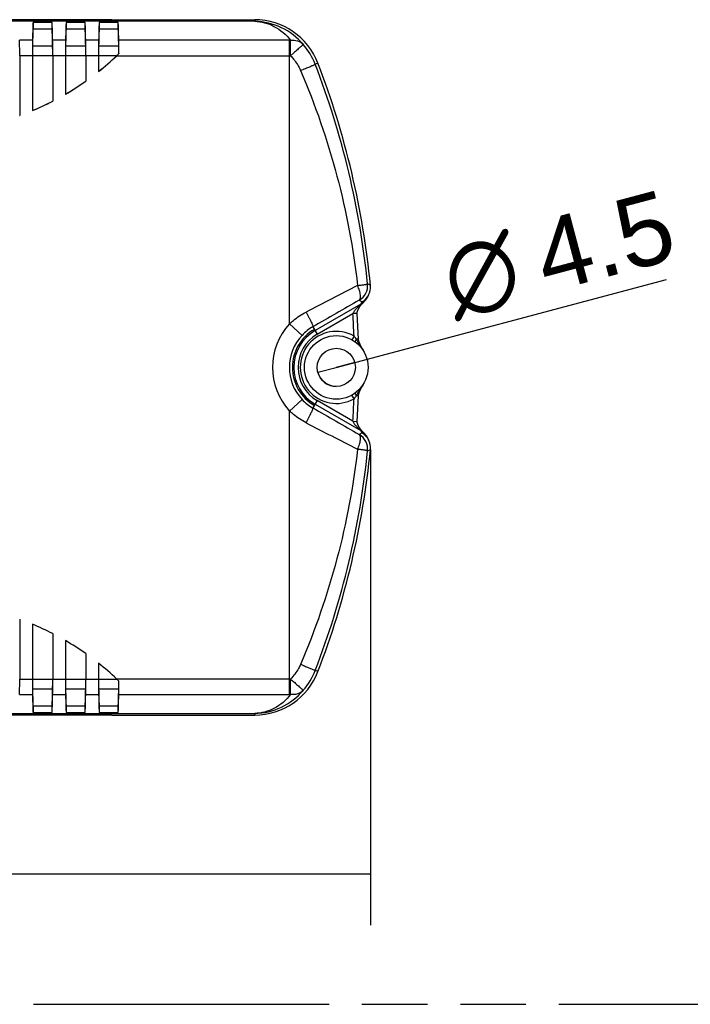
# Model space of a CAD drawing. Header units: millimetres. Extents: x 0 to 210, y 0 to 297.
# Tile 5 of 12: x 96 to 116, y 133 to 162. Entities that reach past the tile are written whole.
import ezdxf
from ezdxf.enums import TextEntityAlignment as Align

# ---------------------------------------------------------------- set-up
doc = ezdxf.new("R2010")
doc.units = ezdxf.units.MM
doc.header["$LTSCALE"] = 19.36
doc.linetypes.add('PHANTOM', pattern=[0.8, 0.45, -0.05, 0.1, -0.05, 0.1, -0.05])
doc.layers.get('0').update_dxf_attribs({"linetype": 'CONTINUOUS'})
doc.layers.add('DEFAULT_3', color=7, linetype='PHANTOM')
doc.layers.add('Z_DIM_2D', color=7, linetype='CONTINUOUS')
doc.styles.add('TEXTSTYLE_3', font='helveticaneueltw1g-ltcn.otf')
doc.styles.add('TEXTSTYLE_4', font='gdt', dxfattribs={"width": 0.7})
doc.dimstyles.new('DIMSTYLE_1', dxfattribs={"dimtxt": 2.1, "dimasz": 3.5, "dimexe": 1.5, "dimexo": 0, "dimgap": 0.525, "dimtad": 1, "dimdec": 3, "dimlfac": 4, "dimdsep": 46, "dimtxsty": 'TEXTSTYLE_3', "dimblk": '_FILLED', "dimblk1": '_FILLED', "dimblk2": '_FILLED', "dimcen": 0.09, "dimclrt": 5, "dimadec": 3, "dimazin": 2, "dimtp": 0.5, "dimtm": 0.5, "dimtfac": 1, "dimtdec": 3, "dimtofl": 0, "dimtmove": 0, "dimatfit": 3, "dimldrblk": '_FILLED', "dimfxl": 1, "dimtolj": 1, "dimarcsym": 0})
doc.dimstyles.new('DIMSTYLE_3', dxfattribs={"dimtxt": 2.1, "dimasz": 3.5, "dimexe": 1.5, "dimexo": 0, "dimtad": 1, "dimdec": 3, "dimlfac": 4, "dimdsep": 46, "dimtxsty": 'TEXTSTYLE_3', "dimblk": '_FILLED', "dimblk1": '_FILLED', "dimblk2": '_FILLED', "dimcen": 0.09, "dimclrt": 5, "dimadec": 3, "dimazin": 2, "dimtp": 0.1, "dimtm": 0.1, "dimtfac": 1, "dimtdec": 3, "dimtmove": 0, "dimatfit": 2, "dimldrblk": '_FILLED', "dimfxl": 1, "dimtolj": 1, "dimarcsym": 0})

# ---------------------------------------------------------------- blocks, each defined once
blk = doc.blocks.new('*D0')
at = {"layer": 'Z_DIM_2D', "color": 2, "linetype": 'CONTINUOUS'}
for p, q in [((66.668, 151.456), (66.668, 135.016)), ((106.526, 149.039), (106.526, 135.016)), ((66.668, 136.516), (86.597, 136.516)), ((106.526, 136.516), (86.597, 136.516))]:
    blk.add_line(p, q, dxfattribs=at)
at = {"layer": 'Z_DIM_2D', "color": 5, "linetype": 'CONTINUOUS', "style": 'TEXTSTYLE_3'}
blk.add_text('160', height=2.1, dxfattribs=at).set_placement((86.597, 137.041), align=Align.CENTER)
blk = doc.blocks.new('_FILLED')
at = {"color": 0, "linetype": 'BYBLOCK'}
blk.add_solid([(0, 0), (-1, 0.125), (-1, -0.125)], dxfattribs=at)
blk = doc.blocks.new('_NONE')
blk = doc.blocks.new('*D3')
at = {"layer": 'Z_DIM_2D', "color": 2, "linetype": 'CONTINUOUS'}
for p, q in [((105.518, 151.456), (115.261, 154.045)), ((106.061, 151.6), (105.518, 151.456)), ((104.974, 151.311), (105.518, 151.456))]:
    blk.add_line(p, q, dxfattribs=at)
at = {"layer": 'Z_DIM_2D', "color": 5, "linetype": 'CONTINUOUS'}
for s, style, p in [('4.5', 'TEXTSTYLE_3', (111.718, 153.646)), ('n', 'TEXTSTYLE_4', (109.012, 152.927))]:
    blk.add_text(s, height=2.1, rotation=14.8809, dxfattribs=dict(at, style=style)).set_placement(p)

msp = doc.modelspace()

# ---------------------------------------------------------------- linework, layer by layer
at = {"color": 7, "linetype": 'CONTINUOUS'}
for p, q in [((96.64123, 161.70344), (87.0194, 161.70344)), ((98.8944, 161.70562), (96.64123, 161.70562)), ((98.8944, 161.70344), (103.11227, 161.70344)), ((96.57495, 161.62707), (96.57495, 161.43858)), ((97.13568, 161.62707), (96.57495, 161.62707)), ((96.57495, 161.43858), (97.13568, 161.43858)), ((97.13568, 161.43858), (97.13568, 161.62707)), ((98.11068, 161.62707), (97.54995, 161.62707)), ((97.54995, 161.62707), (97.54995, 161.43858)), ((97.54995, 161.43858), (98.11068, 161.43858)), ((98.11068, 161.43858), (98.11068, 161.62707)), ((99.08568, 161.62707), (98.52495, 161.62707)), ((98.52495, 161.62707), (98.52495, 161.43858)), ((98.52495, 161.43858), (99.08568, 161.43858)), ((99.08568, 161.43858), (99.08568, 161.62707)), ((96.18032, 160.64307), (96.18032, 158.88067)), ((96.55532, 160.64307), (96.55532, 159.02543)), ((96.55695, 160.64307), (96.55695, 159.02788)), ((97.15368, 160.64307), (97.15368, 159.30438)), ((97.15532, 160.64307), (97.15532, 159.30338)), ((97.53032, 160.64307), (97.53032, 159.50866)), ((98.12868, 160.64307), (98.12868, 159.89498)), ((98.13032, 160.64307), (98.13032, 159.89413)), ((98.50532, 160.64307), (98.50532, 160.17557)), ((98.50695, 160.64307), (98.50695, 160.17896)), ((99.10363, 160.70453), (99.10528, 160.70382)), ((98.50532, 160.17557), (98.50695, 160.17896)), ((98.12868, 159.89498), (98.13032, 159.89413)), ((97.53032, 159.50866), (97.53195, 159.5115)), ((97.15368, 159.30438), (97.15532, 159.30338)), ((96.17868, 158.88183), (96.18032, 158.88067)), ((96.55532, 159.02543), (96.55695, 159.02788)), ((106.52604, 153.86903), (106.52575, 153.87214)), ((106.47061, 153.59126), (106.43802, 153.52803)), ((106.27922, 153.38898), (106.27599, 153.38712)), ((106.16921, 152.29144), (106.16919, 152.29197)), ((106.19087, 152.20478), (106.189, 152.20996)), ((106.19283, 152.19951), (106.19087, 152.20478)), ((106.19487, 152.19413), (106.19283, 152.19951)), ((106.19699, 152.18866), (106.19487, 152.19413)), ((106.1992, 152.18309), (106.19699, 152.18866)), ((106.20148, 152.17742), (106.1992, 152.18309)), ((106.20386, 152.17163), (106.20148, 152.17742)), ((106.20635, 152.16568), (106.20386, 152.17163)), ((106.20897, 152.15953), (106.20635, 152.16568)), ((106.21172, 152.15316), (106.20897, 152.15953)), ((106.21465, 152.14651), (106.21172, 152.15316)), ((106.21779, 152.13947), (106.21465, 152.14651)), ((106.2212, 152.13194), (106.21779, 152.13947)), ((106.2308, 152.11134), (106.2268, 152.11983)), ((106.235, 152.10255), (106.2308, 152.11134)), ((106.23942, 152.09344), (106.235, 152.10255)), ((106.24406, 152.08398), (106.23942, 152.09344)), ((106.24895, 152.07416), (106.24406, 152.08398)), ((106.25411, 152.06393), (106.24895, 152.07416)), ((106.25956, 152.05326), (106.25411, 152.06393)), ((106.26533, 152.04211), (106.25956, 152.05326)), ((106.27144, 152.03044), (106.26533, 152.04211)), ((106.27793, 152.01818), (106.27144, 152.03044)), ((106.28483, 152.00528), (106.27793, 152.01818)), ((106.29221, 151.99167), (106.28483, 152.00528)), ((106.30011, 151.97725), (106.29221, 151.99167)), ((106.30859, 151.96191), (106.30011, 151.97725)), ((106.31775, 151.94555), (106.30859, 151.96191)), ((106.33211, 151.92019), (106.31775, 151.94555)), ((106.31695, 150.96427), (106.3321, 150.99103)), ((106.13175, 149.86353), (106.16919, 150.61927)), ((106.27922, 149.52226), (106.276, 149.52412)), ((106.43802, 149.38321), (106.47061, 149.31998)), ((106.52575, 149.0391), (106.52604, 149.04222)), ((96.18032, 144.03057), (96.18032, 142.26817)), ((96.55532, 143.88582), (96.55532, 142.26817)), ((97.15368, 143.60686), (97.15368, 142.26817)), ((97.15532, 143.60786), (97.15532, 142.26817)), ((97.53032, 143.40258), (97.53032, 142.26817)), ((98.12868, 143.01626), (98.12868, 142.26817)), ((98.13032, 143.01711), (98.13032, 142.26817)), ((98.50532, 142.73568), (98.50532, 142.26817)), ((97.13568, 141.47267), (96.57495, 141.47267)), ((96.57495, 141.47267), (96.57495, 141.28418)), ((97.13568, 141.28418), (97.13568, 141.47267)), ((98.11068, 141.47267), (97.54995, 141.47267)), ((97.54995, 141.47267), (97.54995, 141.28418)), ((98.11068, 141.28418), (98.11068, 141.47267)), ((99.08568, 141.47267), (98.52495, 141.47267)), ((98.52495, 141.47267), (98.52495, 141.28418)), ((99.08568, 141.28418), (99.08568, 141.47267)), ((96.64123, 141.2078), (87.0194, 141.2078)), ((96.57495, 141.28418), (97.13568, 141.28418)), ((98.8944, 141.20562), (96.64123, 141.20562)), ((97.54995, 141.28418), (98.11068, 141.28418)), ((98.52495, 141.28418), (99.08568, 141.28418)), ((98.8944, 141.2078), (103.11227, 141.2078))]:
    msp.add_line(p, q, dxfattribs=at)
at = {"color": 9, "linetype": 'CONTINUOUS'}
for p, q in [((103.11227, 161.70562), (103.11227, 161.65799)), ((103.11227, 161.65799), (77.99163, 161.65799)), ((96.55787, 161.09821), (96.17776, 161.09821)), ((97.53287, 161.09821), (97.15276, 161.09821)), ((98.50787, 161.09821), (98.12776, 161.09821)), ((104.14282, 161.09821), (99.10276, 161.09821)), ((104.14282, 152.74236), (104.14282, 161.09821)), ((97.15208, 160.92753), (96.55855, 160.92753)), ((98.12708, 160.92753), (97.53355, 160.92753)), ((99.10208, 160.92753), (98.50855, 160.92753)), ((96.55532, 160.64307), (96.18032, 160.64307)), ((97.15368, 160.64307), (96.55695, 160.64307)), ((97.53032, 160.64307), (97.15532, 160.64307)), ((98.12868, 160.64307), (97.53195, 160.64307)), ((98.50532, 160.64307), (98.13032, 160.64307)), ((99.03976, 160.64307), (98.50695, 160.64307)), ((99.04213, 160.64307), (104.17194, 160.6431)), ((104.26019, 160.72148), (104.17193, 160.64309)), ((104.5396, 160.24212), (104.55186, 160.24691)), ((104.55186, 160.24691), (104.57687, 160.25672)), ((104.97918, 160.42301), (104.89772, 160.3917)), ((106.49719, 153.88715), (106.44007, 153.91718)), ((106.52575, 153.87214), (106.49719, 153.88715)), ((106.24083, 153.3189), (104.89174, 152.54001)), ((106.19364, 153.43296), (106.27922, 153.38898)), ((106.27599, 153.38712), (106.24083, 153.3189)), ((106.2441, 153.31325), (106.24084, 153.31891)), ((106.3247, 153.37972), (106.32589, 153.3808)), ((104.95424, 152.43178), (106.00701, 153.0396)), ((106.13175, 153.0477), (106.00701, 153.0396)), ((104.14282, 152.74236), (104.50784, 152.40077)), ((104.82747, 152.65134), (104.95423, 152.43177)), ((106.04093, 152.38043), (105.97938, 152.27162)), ((106.16919, 152.29197), (106.10861, 152.28991)), ((104.50784, 150.51047), (104.14282, 150.16888)), ((104.95423, 150.47947), (104.82747, 150.2599)), ((104.89174, 150.37123), (106.24083, 149.59234)), ((106.00701, 149.87165), (104.95424, 150.47947)), ((106.04093, 150.53082), (105.97939, 150.63962)), ((106.16919, 150.61927), (106.10864, 150.62134)), ((104.14282, 141.81303), (104.14282, 150.16888)), ((106.00701, 149.87164), (106.13175, 149.86353)), ((106.27922, 149.52226), (106.19364, 149.47829)), ((106.24083, 149.59234), (106.276, 149.52412)), ((106.24084, 149.59233), (106.2441, 149.59799)), ((106.32469, 149.53153), (106.32582, 149.53052)), ((106.44007, 148.99407), (106.52565, 149.03905)), ((106.52565, 149.03905), (106.52575, 149.0391)), ((104.53961, 142.66912), (104.55187, 142.66433)), ((104.55187, 142.66433), (104.57687, 142.65452)), ((104.97918, 142.48824), (104.89772, 142.51954)), ((96.18032, 142.26817), (96.55532, 142.26817)), ((96.55695, 142.26817), (97.15368, 142.26817)), ((97.15532, 142.26817), (97.53032, 142.26817)), ((97.53195, 142.26817), (98.12868, 142.26817)), ((98.13032, 142.26817), (98.50532, 142.26817)), ((98.50695, 142.26817), (99.03976, 142.26817)), ((104.17194, 142.26815), (99.04213, 142.26817)), ((104.17193, 142.26815), (104.26369, 142.18664)), ((96.55855, 141.98371), (97.15208, 141.98371)), ((97.53355, 141.98371), (98.12708, 141.98371)), ((98.50855, 141.98371), (99.10208, 141.98371)), ((96.17776, 141.81303), (96.55787, 141.81303)), ((97.15276, 141.81303), (97.53287, 141.81303)), ((98.12776, 141.81303), (98.50787, 141.81303)), ((99.10276, 141.81303), (104.14282, 141.81303)), ((77.99163, 141.25325), (103.11227, 141.25325)), ((103.11227, 141.25325), (103.11227, 141.20562))]:
    msp.add_line(p, q, dxfattribs=at)
at = {"color": 7, "linetype": 'CONTINUOUS'}
for points in [[(106.13176, 153.04771), (106.13164, 153.05064), (106.13166, 153.0554), (106.13191, 153.06016), (106.1324, 153.06513), (106.13308, 153.07017), (106.13392, 153.07526), (106.13491, 153.08035), (106.13603, 153.08541), (106.13727, 153.09048), (106.13863, 153.09558), (106.14011, 153.10074), (106.14172, 153.10601), (106.14346, 153.11134), (106.1453, 153.11671), (106.14725, 153.12213), (106.1493, 153.12758), (106.15146, 153.13309), (106.15372, 153.13865), (106.15608, 153.14426), (106.15855, 153.14992), (106.16111, 153.15563), (106.16377, 153.16138), (106.16653, 153.16717), (106.16937, 153.17298), (106.1723, 153.17882), (106.17531, 153.18468), (106.1784, 153.19054), (106.18156, 153.19641), (106.1848, 153.20228), (106.1881, 153.20815), (106.19148, 153.21403), (106.19493, 153.21991), (106.19848, 153.22582), (106.20211, 153.23177), (106.20586, 153.23777), (106.20971, 153.24382), (106.21369, 153.24994), (106.21781, 153.25613), (106.22207, 153.2624), (106.22647, 153.26875), (106.23101, 153.27514), (106.23568, 153.28155), (106.24045, 153.28795), (106.24534, 153.29432), (106.25031, 153.30063), (106.25535, 153.30686), (106.26046, 153.31296), (106.26561, 153.31891), (106.27077, 153.32467), (106.2755, 153.32974)], [(106.27549, 153.32974), (106.28498, 153.3397), (106.29703, 153.35222), (106.30807, 153.36349), (106.31799, 153.3733), (106.32589, 153.3808)], [(106.189, 152.20996), (106.18721, 152.21503), (106.18635, 152.21752), (106.18551, 152.21999), (106.18469, 152.22243), (106.18389, 152.22485), (106.18311, 152.22725), (106.18235, 152.22962), (106.18161, 152.23197), (106.18089, 152.2343), (106.18019, 152.2366), (106.17951, 152.23889), (106.17885, 152.24115), (106.17821, 152.24339), (106.17759, 152.24561), (106.17699, 152.24781), (106.17641, 152.24999), (106.17585, 152.25215), (106.17531, 152.25429), (106.17479, 152.25641), (106.17429, 152.25851), (106.17381, 152.2606), (106.17334, 152.26268), (106.1729, 152.26473), (106.17248, 152.26677), (106.17209, 152.26879), (106.17171, 152.27079), (106.17136, 152.27276), (106.17103, 152.2747), (106.17073, 152.27661), (106.17045, 152.2785), (106.1702, 152.28038), (106.16996, 152.28225), (106.16976, 152.28412), (106.16957, 152.28597), (106.16942, 152.28782), (106.1693, 152.28965), (106.13175, 153.0477)], [(106.2268, 152.11983), (106.22301, 152.128), (106.2212, 152.13194)], [(106.16919, 150.61927), (106.16923, 150.62027), (106.16937, 150.6227), (106.16958, 150.62532), (106.16982, 150.62772), (106.17026, 150.63136), (106.17137, 150.63856), (106.17317, 150.64778), (106.1755, 150.65772), (106.17833, 150.66827), (106.18145, 150.67877), (106.18488, 150.6894), (106.18858, 150.70011), (106.19253, 150.71093), (106.19672, 150.7219), (106.20116, 150.73304), (106.20585, 150.74437), (106.21087, 150.75612), (106.21634, 150.76854), (106.22229, 150.78169), (106.22888, 150.79584), (106.23595, 150.81067), (106.2434, 150.82593), (106.25125, 150.84166), (106.25948, 150.85782), (106.26808, 150.8744), (106.27703, 150.89138), (106.28637, 150.90881), (106.29611, 150.92673), (106.3063, 150.9452), (106.31695, 150.96427)], [(106.2755, 149.5815), (106.27241, 149.58479), (106.26888, 149.58866), (106.26534, 149.59263), (106.26181, 149.5967), (106.25829, 149.60085), (106.25479, 149.60507), (106.25131, 149.60936), (106.24786, 149.6137), (106.24443, 149.61809), (106.24103, 149.62253), (106.23766, 149.62702), (106.23432, 149.63155), (106.23101, 149.63611), (106.22773, 149.64071), (106.22449, 149.64533), (106.22129, 149.64997), (106.21813, 149.65463), (106.21501, 149.65931), (106.21193, 149.664), (106.20889, 149.66871), (106.20589, 149.67343), (106.20293, 149.67815), (106.20002, 149.68288), (106.19715, 149.68762), (106.19432, 149.69237), (106.19154, 149.69711), (106.1888, 149.70187), (106.1861, 149.70662), (106.18346, 149.71137), (106.18086, 149.71612), (106.17831, 149.72086), (106.17582, 149.72559), (106.17337, 149.73032), (106.17097, 149.73505), (106.16862, 149.73978), (106.16632, 149.7445), (106.16407, 149.74923), (106.16187, 149.75396), (106.15972, 149.75869), (106.15762, 149.76342), (106.15558, 149.76815), (106.1536, 149.77288), (106.15167, 149.77761), (106.14981, 149.78234), (106.14801, 149.78706), (106.14628, 149.79178), (106.14462, 149.79648), (106.14304, 149.80116), (106.14155, 149.8058), (106.14013, 149.81043), (106.1388, 149.81504), (106.13756, 149.81964), (106.13641, 149.82422), (106.13536, 149.82877), (106.13442, 149.8333), (106.1336, 149.83778), (106.13291, 149.84217), (106.13236, 149.8465), (106.13194, 149.85073), (106.13169, 149.85488), (106.13161, 149.85884), (106.13172, 149.86274), (106.13176, 149.86353)], [(106.32581, 149.53051), (106.31775, 149.53815), (106.30768, 149.54816), (106.29637, 149.5597), (106.284, 149.57257), (106.27552, 149.58147)]]:
    msp.add_lwpolyline(points, dxfattribs=at)
for radius in [0.9375, 0.5625]:
    msp.add_circle((105.51782, 151.45562), radius, dxfattribs=at)
for centre, radius, start, end in [((103.11227, 159.70562), 1.99782, 21.020113, 90), ((93.44282, 166.53062), 8.125, 308.541178, 313.562597), ((93.44282, 166.53062), 8.12336, 308.565131, 313.550461), ((94.0042, 165.94024), 7.30868, 313.549625, 314.244464), ((93.81153, 166.14304), 7.59005, 313.562009, 314.223534), ((81.64282, 151.45562), 24.99782, 5.54692, 21.020113), ((93.44282, 166.53062), 8.125, 300.203777, 305.234418), ((93.44282, 166.53062), 8.12336, 300.223851, 305.22844), ((93.44282, 166.53062), 8.125, 292.524405, 297.188737), ((93.44282, 166.53062), 8.12336, 292.541687, 297.181691), ((106.02583, 153.82043), 0.50034, 300.427222, 5.540018), ((105.96651, 153.77086), 0.53036, 312.482259, 332.752806), ((106.02584, 149.09081), 0.50033, 354.460209, 59.577284), ((105.96782, 149.14138), 0.52875, 27.215813, 47.549974), ((81.64282, 151.45562), 24.99782, 338.979887, 354.45308), ((93.44282, 136.38062), 8.125, 62.811263, 67.475595), ((93.44282, 136.38062), 8.125, 54.765582, 59.796223), ((93.44282, 136.38062), 8.125, 46.437403, 51.458822), ((93.80311, 136.75942), 7.60222, 45.777212, 46.437669), ((103.11227, 143.20562), 1.99782, 270, 338.979887)]:
    msp.add_arc(centre, radius, start, end, dxfattribs=at)
at = {"color": 9, "linetype": 'CONTINUOUS'}
for centre, radius, start, end in [((103.0638, 159.71669), 1.94191, 40.383802, 88.569732), ((104.14282, 170.20174), 9.10353, 269.999998, 270.164943), ((103.11148, 159.70462), 1.91383, 21.039526, 41.584056), ((96.89803, 179.79581), 20.99382, 291.121511, 291.345529), ((81.62286, 151.42626), 24.9419, 5.731612, 21.066614), ((270.72418, -167.63118), 361.17683, 117.108795, 117.3796486), ((105.94241, 153.86789), 0.50009, 300.011548, 5.656134), ((261.28901, -119.24157), 313.69725, 119.6309171, 119.9183953), ((105.99024, 153.7527), 0.50097, 300.013724, 311.870504), ((105.71519, 154.02845), 0.88952, 306.484601, 307.605194), ((81.64282, 151.45562), 24.41563, 2.170741, 3.719698), ((105.51782, 151.45562), 1.88317, 136.899093, 223.100908), ((105.51782, 151.45562), 1.38325, 136.899229, 223.100765), ((105.51782, 151.45562), 1.29364, 120, 240), ((105.51782, 151.45562), 1.25214, 120, 240), ((105.51782, 151.45562), 1.12716, 119.999572, 240.000429), ((105.51782, 151.45562), 1.0625, 60.505545, 299.494455), ((105.51325, 151.45938), 1.37734, 119.91349, 136.883588), ((105.51267, 151.45113), 1.37642, 223.110753, 240.092326), ((81.64282, 151.45562), 24.41563, 356.280301, 357.829259), ((254.78895, 410.79141), 300.60791, 240.0753457, 240.3753416), ((263.04656, 455.63172), 344.40562, 242.6137573, 242.8978005), ((105.98956, 149.15747), 0.50224, 50.114552, 59.979084), ((105.67387, 148.82886), 0.95745, 50.306018, 53.446596), ((105.54528, 148.67251), 1.15988, 48.63094, 50.350973), ((105.99228, 149.16087), 0.49789, 48.113723, 50.104388), ((105.46652, 148.58255), 1.27945, 47.87641, 48.646704), ((105.94241, 149.04335), 0.50009, 354.343868, 59.98845), ((81.62286, 151.48498), 24.9419, 338.933389, 354.268389), ((96.89644, 123.11123), 20.99832, 68.654591, 68.878566), ((103.11097, 143.20694), 1.91443, 318.419121, 338.957295), ((103.0638, 143.19456), 1.94191, 271.430275, 319.616145), ((104.14282, 132.70951), 9.10353, 89.835057, 90.000002)]:
    msp.add_arc(centre, radius, start, end, dxfattribs=at)
at = {"color": 7, "linetype": 'CONTINUOUS'}
for centre, major_axis, start_param, end_param in [((96.58045, 155.40894), (0, 6.25), 0.10104062, 0.42683056), ((96.58045, 155.40894), (0, 6.0625), 0.10417677, 0.42683056), ((97.13018, 155.40894), (0, 6.25), 5.85635474, 6.18214469), ((97.13018, 155.40894), (0, 6.0625), 5.85790453, 6.17900854), ((97.55545, 155.40894), (0, 6.25), 0.10104062, 0.42683056), ((97.55545, 155.40894), (0, 6.0625), 0.10417677, 0.42683056), ((98.10518, 155.40894), (0, 6.25), -0.42683056, -0.10104062), ((98.10518, 155.40894), (0, 6.0625), -0.42683056, -0.10417677), ((98.53045, 155.40894), (0, 6.25), 0.10104062, 0.42683056), ((98.53045, 155.40894), (0, 6.0625), 0.10417677, 0.42683056), ((99.08018, 155.40894), (0, 6.25), -0.42683056, -0.10104062), ((99.08018, 155.40894), (0, 6.0625), -0.42683056, -0.10417677), ((96.17595, 160.64307), (0, 0.5), -1.57079633, -0.42683056), ((96.55968, 160.64307), (0, 0.5), 0.42683056, 1.57079633), ((97.15095, 160.64307), (0, 0.5), -1.57079633, -0.42683056), ((97.53468, 160.64307), (0, 0.5), 0.42683056, 1.57079633), ((98.12595, 160.64307), (0, 0.5), -1.57079633, -0.42683056), ((98.50968, 160.64307), (0, 0.5), 0.42683056, 1.57079633), ((99.10095, 160.64307), (0, 0.5), -1.44898293, -0.42683056), ((96.55968, 160.64307), (0, 0.3125), 0.42683056, 1.57079633), ((97.15095, 160.64307), (0, 0.3125), -1.57079633, -0.42683056), ((97.53468, 160.64307), (0, 0.3125), 0.42683056, 1.57079633), ((98.50968, 160.64307), (0, 0.3125), 0.42683056, 1.57079633), ((99.10095, 160.64307), (0, 0.3125), -1.37284499, -0.42683056), ((96.17595, 142.26817), (0, 0.5), -2.71476209, -1.57079633), ((96.55968, 142.26817), (0, 0.5), -4.71238898, -3.56842322), ((97.15095, 142.26817), (0, 0.3125), -2.71476209, -1.57079633), ((97.15095, 142.26817), (0, 0.5), -2.71476209, -1.57079633), ((97.53468, 142.26817), (0, 0.5), -4.71238898, -3.56842322), ((98.12595, 142.26817), (0, 0.3125), -2.71476209, -1.57079633), ((98.12595, 142.26817), (0, 0.5), -2.71476209, -1.57079633), ((98.50968, 142.26817), (0, 0.5), -4.71238898, -3.56842322), ((96.58045, 147.5023), (0, 6.0625), -3.56842322, -3.24576942), ((97.13018, 147.5023), (0, 6.0625), 3.24576942, 3.56687343), ((97.55545, 147.5023), (0, 6.0625), -3.56842322, -3.24576942), ((98.10518, 147.5023), (0, 6.0625), -3.03741589, -2.71476209), ((98.53045, 147.5023), (0, 6.0625), -3.56842322, -3.24576942), ((99.08018, 147.5023), (0, 6.0625), -3.03741589, -2.71476209), ((99.10095, 142.26817), (0, 0.3125), -2.71476209, -1.76874767), ((99.10095, 142.26817), (0, 0.5), -2.71476209, -1.69260973), ((96.58045, 147.5023), (0, 6.25), -3.56842322, -3.24263327), ((97.13018, 147.5023), (0, 6.25), 3.24263327, 3.56842322), ((97.55545, 147.5023), (0, 6.25), -3.56842322, -3.24263327), ((98.10518, 147.5023), (0, 6.25), -3.04055204, -2.71476209), ((98.53045, 147.5023), (0, 6.25), -3.56842322, -3.24263327), ((99.08018, 147.5023), (0, 6.25), -3.04055204, -2.71476209)]:
    msp.add_ellipse(centre, major_axis=major_axis, ratio=0.00872687, start_param=start_param, end_param=end_param, dxfattribs=at)
at = {"color": 9, "linetype": 'CONTINUOUS'}
for points, knots in [([(103.11227, 161.65799), (103.30777, 161.65056), (103.71709, 161.54253), (104.0393, 161.26698), (104.16902, 161.09824)], [0, 0, 0, 0, 0.47894682, 1, 1, 1, 1]), ([(104.16902, 161.09824), (104.23799, 161.10812), (104.37853, 161.09963), (104.49891, 161.02353), (104.54299, 160.97487)], [0, 0, 0, 0, 0.51480735, 1, 1, 1, 1]), ([(104.17193, 160.64309), (104.17181, 160.68915), (104.17121, 160.84087), (104.17065, 160.9926), (104.16902, 161.09824)], [0, 0, 0, 0, 0.30360805, 1, 1, 1, 1]), ([(104.54299, 160.97486), (104.54162, 160.97297), (104.53462, 160.96747), (104.52063, 160.95378), (104.49613, 160.93221), (104.46253, 160.90182), (104.42011, 160.86396), (104.35175, 160.80292), (104.2976, 160.75474), (104.26019, 160.72148)], [0, 0, 0, 0, 0.0184756, 0.06926194, 0.15532798, 0.27590128, 0.42739781, 0.60450581, 1, 1, 1, 1]), ([(104.17193, 160.64309), (104.20281, 160.61176), (104.31922, 160.48255), (104.41204, 160.3318), (104.46309, 160.21239)], [0, 0, 0, 0, 0.2530309, 1, 1, 1, 1]), ([(104.57687, 160.25672), (104.62005, 160.2737), (104.6822, 160.29839), (104.76028, 160.33015), (104.80807, 160.34998), (104.84587, 160.36615), (104.87074, 160.37716), (104.88487, 160.38398), (104.89162, 160.38735), (104.8954, 160.38976), (104.89753, 160.39105), (104.89772, 160.39171)], [0, 0, 0, 0, 0.39957982, 0.57588313, 0.72588332, 0.84503552, 0.93016679, 0.9596343, 0.98080356, 0.99407578, 1, 1, 1, 1]), ([(104.46309, 160.21239), (104.89532, 159.20127), (105.6151, 157.12001), (106.02172, 154.95508), (106.14256, 153.86779)], [0, 0, 0, 0, 0.50128574, 1, 1, 1, 1]), ([(106.14256, 153.86779), (106.18057, 153.87232), (106.23578, 153.87922), (106.30587, 153.88908), (106.35054, 153.89586), (106.38659, 153.90227), (106.41454, 153.90745), (106.42967, 153.91238), (106.4394, 153.91487), (106.44007, 153.91718)], [0, 0, 0, 0, 0.37975847, 0.55182168, 0.70291757, 0.82668042, 0.91876348, 0.9762162, 1, 1, 1, 1]), ([(106.19255, 153.43485), (106.21016, 153.44612), (106.22887, 153.48136), (106.23496, 153.53496), (106.23123, 153.6149), (106.2024, 153.72907), (106.16514, 153.82052), (106.14256, 153.86779)], [0, 0, 0, 0, 0.13686304, 0.23456792, 0.35530826, 0.65714104, 1, 1, 1, 1]), ([(106.2441, 153.31325), (106.22094, 153.29489), (106.17515, 153.25485), (106.10972, 153.18971), (106.05827, 153.1306), (106.02378, 153.08021), (106.01059, 153.0533), (106.00701, 153.0396)], [0, 0, 0, 0, 0.24256271, 0.49854707, 0.75770507, 0.88372117, 1, 1, 1, 1]), ([(106.2755, 153.32974), (106.2733, 153.32744), (106.26429, 153.31952), (106.2527, 153.31492), (106.2441, 153.31325)], [0, 0, 0, 0, 0.26625226, 1, 1, 1, 1]), ([(106.3247, 153.37973), (106.31948, 153.37499), (106.2978, 153.35568), (106.27541, 153.33715), (106.25799, 153.32374)], [0, 0, 0, 0, 0.24278909, 1, 1, 1, 1]), ([(104.14282, 152.74236), (104.17852, 152.7767), (104.32611, 152.90835), (104.49304, 153.01805), (104.62459, 153.08618)], [0, 0, 0, 0, 0.25056262, 1, 1, 1, 1]), ([(104.62459, 153.08618), (104.65378, 153.03498), (104.69589, 152.95865), (104.74728, 152.85902), (104.7796, 152.79272), (104.80402, 152.73819), (104.82051, 152.69596), (104.82755, 152.67126), (104.82929, 152.65583), (104.82638, 152.65323)], [0, 0, 0, 0, 0.36783943, 0.5437262, 0.7000451, 0.82699468, 0.9195808, 0.9756271, 1, 1, 1, 1]), ([(106.09587, 152.19369), (106.08555, 152.20177), (106.08393, 152.2303), (106.09413, 152.26135), (106.1032, 152.28044), (106.10861, 152.28991)], [0, 0, 0, 0, 0.38683625, 0.67847187, 1, 1, 1, 1]), ([(106.14386, 152.22252), (106.1745, 152.17156), (106.24101, 152.07315), (106.30274, 151.97167), (106.33212, 151.92019)], [0, 0, 0, 0, 0.5007915, 1, 1, 1, 1]), ([(106.33211, 150.99105), (106.29859, 150.93229), (106.24505, 150.84587), (106.17073, 150.7325), (106.13445, 150.67485), (106.11881, 150.64458)], [0, 0, 0, 0, 0.49878184, 0.74882781, 1, 1, 1, 1]), ([(106.10864, 150.62134), (106.1029, 150.63138), (106.0936, 150.65092), (106.08386, 150.68226), (106.08596, 150.70978), (106.09594, 150.7176)], [0, 0, 0, 0, 0.34060151, 0.62659502, 1, 1, 1, 1]), ([(106.10864, 150.62134), (106.10363, 150.61357), (106.08269, 150.58222), (106.05968, 150.55222), (106.04093, 150.53082)], [0, 0, 0, 0, 0.24519545, 1, 1, 1, 1]), ([(104.62459, 149.82506), (104.49304, 149.8932), (104.3261, 150.00289), (104.17852, 150.13455), (104.14282, 150.16888)], [0, 0, 0, 0, 0.74943745, 1, 1, 1, 1]), ([(104.62459, 149.82506), (104.65357, 149.87591), (104.69546, 149.95181), (104.74668, 150.05104), (104.77907, 150.11741), (104.80366, 150.1722), (104.82035, 150.21478), (104.82748, 150.23973), (104.82933, 150.25538), (104.82638, 150.25801)], [0, 0, 0, 0, 0.3652509, 0.54075553, 0.69732861, 0.8250292, 0.91853005, 0.97530495, 1, 1, 1, 1]), ([(106.00701, 149.87165), (106.01059, 149.85794), (106.02378, 149.83104), (106.05826, 149.78065), (106.10972, 149.72153), (106.17515, 149.6564), (106.22094, 149.61635), (106.2441, 149.59799)], [0, 0, 0, 0, 0.11627967, 0.2422894, 0.50144884, 0.757439, 1, 1, 1, 1]), ([(106.2755, 149.5815), (106.26946, 149.58786), (106.25874, 149.59439), (106.2472, 149.59739), (106.24411, 149.59799)], [0, 0, 0, 0, 0.73612327, 1, 1, 1, 1]), ([(106.14256, 149.04345), (106.16514, 149.09073), (106.2024, 149.18217), (106.23122, 149.29634), (106.23496, 149.37628), (106.22887, 149.42989), (106.21017, 149.46512), (106.19255, 149.4764)], [0, 0, 0, 0, 0.34285767, 0.64469001, 0.76543063, 0.86313604, 1, 1, 1, 1]), ([(106.14256, 149.04345), (106.02172, 147.95616), (105.6151, 145.79123), (104.89532, 143.70997), (104.46309, 142.69885)], [0, 0, 0, 0, 0.49871436, 1, 1, 1, 1]), ([(106.44007, 148.99407), (106.4394, 148.99637), (106.42968, 148.99886), (106.41454, 149.00379), (106.38659, 149.00898), (106.35054, 149.01538), (106.30587, 149.02216), (106.23578, 149.03202), (106.18057, 149.03892), (106.14256, 149.04345)], [0, 0, 0, 0, 0.02378281, 0.08123472, 0.17331733, 0.2970801, 0.44817624, 0.62023999, 1, 1, 1, 1]), ([(104.46309, 142.69885), (104.44613, 142.65918), (104.36997, 142.50273), (104.2637, 142.36125), (104.17193, 142.26815)], [0, 0, 0, 0, 0.24814614, 1, 1, 1, 1]), ([(104.57687, 142.65452), (104.61978, 142.63765), (104.68164, 142.61307), (104.75945, 142.58143), (104.80733, 142.56157), (104.84533, 142.54533), (104.8704, 142.53424), (104.88469, 142.52735), (104.89153, 142.52395), (104.89535, 142.52151), (104.89753, 142.5202), (104.89772, 142.51953)], [0, 0, 0, 0, 0.3971041, 0.57313172, 0.7234562, 0.84332165, 0.92924895, 0.95906769, 0.98052366, 0.99399283, 1, 1, 1, 1]), ([(104.16902, 141.813), (104.1694, 141.83798), (104.171, 141.98969), (104.17159, 142.14141), (104.17193, 142.26815)], [0, 0, 0, 0, 0.16465637, 1, 1, 1, 1]), ([(104.543, 141.93638), (104.49892, 141.88772), (104.37853, 141.81161), (104.23799, 141.80312), (104.16902, 141.813)], [0, 0, 0, 0, 0.48519207, 1, 1, 1, 1]), ([(104.26369, 142.18664), (104.30075, 142.15371), (104.35432, 142.10603), (104.4219, 142.04568), (104.46374, 142.00833), (104.49684, 141.97839), (104.52097, 141.95714), (104.53475, 141.94367), (104.54164, 141.93825), (104.54299, 141.93638)], [0, 0, 0, 0, 0.39658318, 0.57363901, 0.7248646, 0.84513837, 0.93092778, 0.98156131, 1, 1, 1, 1]), ([(104.16902, 141.813), (104.0393, 141.64427), (103.71709, 141.36871), (103.30777, 141.26068), (103.11227, 141.25325)], [0, 0, 0, 0, 0.52105318, 1, 1, 1, 1])]:
    msp.add_open_spline(points, degree=3, knots=knots, dxfattribs=at)
for points in [[(106.1086, 152.28991), (106.08821, 152.32158), (106.06574, 152.35207), (106.04092, 152.38042)], [(106.10861, 152.28991), (106.1111, 152.28177), (106.11476, 152.274), (106.11873, 152.26647)], [(106.11873, 152.26647), (106.12661, 152.25155), (106.13516, 152.23698), (106.14386, 152.22252)], [(106.11881, 150.64458), (106.11492, 150.63707), (106.11133, 150.62936), (106.10864, 150.62134)]]:
    msp.add_open_spline(points, degree=3, dxfattribs=at)
at = {"layer": 'DEFAULT_3', "color": 7, "linetype": 'PHANTOM'}
msp.add_line((50.12864, 132.68), (150.12864, 132.68), dxfattribs=at)
at = {"layer": 'Z_DIM_2D', "color": 2, "linetype": 'CONTINUOUS'}
msp.add_arc((105.51782, 151.45562), 0.5625, 194.880875, 270, dxfattribs=at)

# ---------------------------------------------------------------- dimensions: what is measured, and where the dimension line sits
dim = msp.add_diameter_dim_2p(p1=(106.06145, 151.60008), p2=(104.97418, 151.31117), text='%%c<>', dimstyle='DIMSTYLE_3', override={"dimpost": '<>', "dimblk1": 'NONE', "dimblk2": 'NONE', "dimsah": 1}, dxfattribs=at)
dim.commit()
dim.dimension.update_dxf_attribs({"geometry": '*D3', "text_midpoint": (111.79923, 154.75439), "dimtype": 163})
dim = msp.add_linear_dim(base=(66.66795, 136.51566), p1=(106.52575, 149.0391), p2=(66.66795, 151.45564), angle=180, dimstyle='DIMSTYLE_1', override={"dimblk1": 'NONE', "dimblk2": 'NONE', "dimsah": 1}, dxfattribs=at)
dim.commit()
dim.dimension.update_dxf_attribs({"geometry": '*D0', "text_midpoint": (86.63995, 136.51566), "dimtype": 160})

doc.saveas('drawing.dxf')
